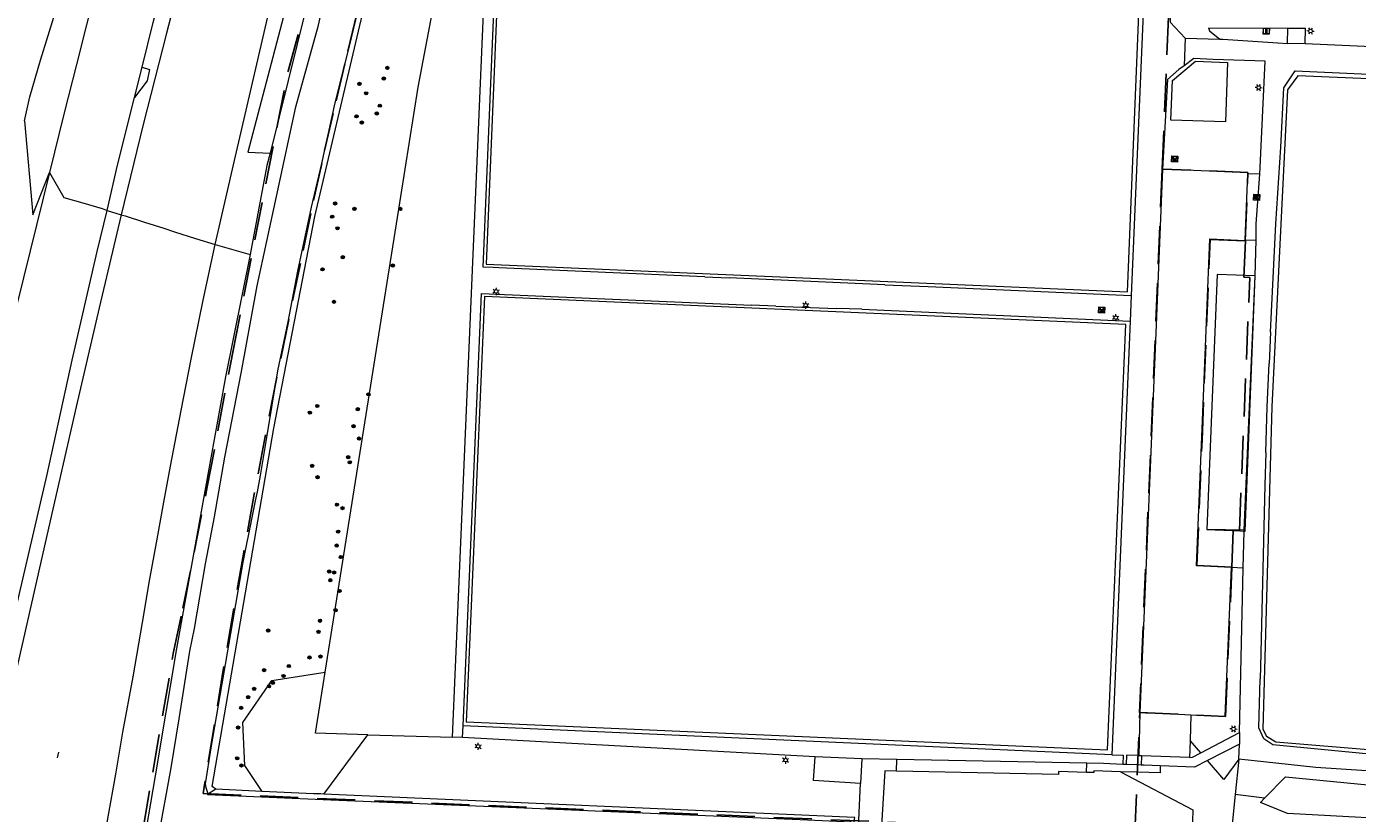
# Model space of a CAD drawing. Header units: metres. Extents: x 89872 to 94585, y 463299 to 469000.
# Tile 217 of 230: x 91500 to 91722, y 466402 to 466533. Entities that reach past the tile are written whole.
import ezdxf
from ezdxf.enums import TextEntityAlignment as Align

# ---------------------------------------------------------------- set-up
doc = ezdxf.new("R2010")
doc.units = ezdxf.units.M
doc.linetypes.add('HIDDEN', pattern=[9.525, 6.35, -3.175])
doc.layers.get('0').update_dxf_attribs({"linetype": 'CONTINUOUS'})
for name, color, linetype, lineweight in [('B-WE-GK-BESCHOEIING-G', 251, 'CONTINUOUS', 13), ('B-WE-GR-BEPLANTING_CULTUUR-G', 251, 'CONTINUOUS', 13), ('B-WE-GR-BOOM-S', 251, 'CONTINUOUS', 13), ('B-WE-IE-MEUBILAIR_WEGMEUBILAIR_PICKNICKTAFEL-S', 251, 'CONTINUOUS', 13), ('B-WE-IE-MEUBILAIR_WEGMEUBILAIR_VLAGGENMAST-S', 251, 'CONTINUOUS', 13), ('B-WE-IE-TERREINAFSCHEIDING-G', 251, 'CONTINUOUS', 13), ('B-WE-IE-TERREINAFSCHEIDING_KUNSTMATIG_HEKWERK-G', 251, 'CONTINUOUS', 13), ('B-WE-KL-ET_LS_OV_LICHTMAST-S', 251, 'CONTINUOUS', 13), ('B-WE-OG-TOPOGRAFIE_BEBOUWING-GV', 251, 'CONTINUOUS', 13), ('B-WE-OG-TOPOGRAFIE_BEBOUWING_LUIFEL-GV', 251, 'CONTINUOUS', 13), ('B-WE-OG-TOPOGRAFIE_STRAATNAAM-T18', 251, 'CONTINUOUS', 13), ('B-WE-OG-TOPOGRAFIE_WATER-GV', 251, 'CONTINUOUS', 13), ('B-WE-VH-VERHARDING-GV', 251, 'CONTINUOUS', 13), ('Percelen', 10, 'HIDDEN', 25)]:
    doc.layers.add(name, color=color, linetype=linetype, lineweight=lineweight)
doc.styles.get("Standard").update_dxf_attribs({"font": 'isocp.shx'})

# ---------------------------------------------------------------- blocks, each defined once
blk = doc.blocks.new('Q_PICKNICKTAFEL')
blk.add_lwpolyline([(-0.5, 0.5), (0.5, 0.5), (0.5, -0.5), (-0.5, -0.5)], close=True)
blk.add_lwpolyline([(-0.44, 0.46), (0.44, 0.46, -0.414214), (0.46, 0.44), (0.46, -0.44, -0.414214), (0.44, -0.46), (-0.44, -0.46, -0.414214), (-0.46, -0.44), (-0.46, 0.44), (-0.46, 0.44), (-0.46, 0.45), (-0.46, 0.45), (-0.46, 0.45), (-0.46, 0.45), (-0.46, 0.45), (-0.46, 0.45), (-0.46, 0.46), (-0.46, 0.46), (-0.46, 0.46), (-0.45, 0.46), (-0.45, 0.46), (-0.45, 0.46), (-0.45, 0.46), (-0.45, 0.46), (-0.45, 0.46), (-0.44, 0.46), (-0.44, 0.46)], format="xyb")
for points in [[(-0.25, -0.06), (-0.41, -0.06), (-0.41, 0.02)], [(-0.41, 0.02), (-0.21, 0.02)], [(-0.14, 0.21), (-0.27, 0.21), (-0.27, 0.28)], [(-0.27, 0.28), (0.26, 0.28), (0.26, 0.21), (0.13, 0.21)], [(-0.21, 0.02), (-0.14, 0.21)], [(-0.12, 0.02), (-0.03, 0.21)], [(-0.12, 0.02), (0.11, 0.02)], [(0.03, 0.21), (-0.03, 0.21)], [(0.11, 0.02), (0.03, 0.21)], [(0.21, 0.02), (0.13, 0.21)], [(0.21, 0.02), (0.4, 0.02), (0.4, -0.06), (0.24, -0.06)], [(-0.34, -0.28), (-0.25, -0.06)], [(-0.34, -0.28), (-0.24, -0.28)], [(-0.24, -0.28), (-0.15, -0.06)], [(0.14, -0.06), (-0.15, -0.06)], [(0.23, -0.28), (0.14, -0.06)], [(0.23, -0.28), (0.33, -0.28)], [(0.33, -0.28), (0.24, -0.06)]]:
    blk.add_lwpolyline(points)
blk = doc.blocks.new('Q_BOOM')
for radius in [0.27, 0.18, 0.09]:
    blk.add_circle((0, 0), radius)
blk = doc.blocks.new('Q_LICHTMAST')
for points in [[(-0.26, 0.15), (-0.52, 0.3)], [(0, 0.3), (0, 0.6)], [(0.26, 0.15), (0.52, 0.3)], [(-0.26, -0.15), (-0.52, -0.3)], [(0, -0.3), (0, -0.6)], [(0.26, -0.15), (0.52, -0.3)]]:
    blk.add_lwpolyline(points)
blk.add_circle((0, 0), 0.3)
blk = doc.blocks.new('Q_VLAGGENMAST')
for points in [[(-0.5, 0.5), (0.5, 0.5), (0.5, -0.5), (-0.5, -0.5)], [(-0.08, 0.33), (0.07, 0.33), (0.07, -0.33), (-0.08, -0.33)]]:
    blk.add_lwpolyline(points, close=True)
blk.add_lwpolyline([(-0.44, 0.46), (0.44, 0.46, -0.414214), (0.46, 0.44), (0.46, -0.44, -0.414214), (0.44, -0.46), (-0.44, -0.46, -0.414214), (-0.46, -0.44), (-0.46, 0.44), (-0.46, 0.44), (-0.46, 0.45), (-0.46, 0.45), (-0.46, 0.45), (-0.46, 0.45), (-0.46, 0.45), (-0.46, 0.45), (-0.46, 0.46), (-0.46, 0.46), (-0.46, 0.46), (-0.45, 0.46), (-0.45, 0.46), (-0.45, 0.46), (-0.45, 0.46), (-0.45, 0.46), (-0.45, 0.46), (-0.44, 0.46), (-0.44, 0.46)], format="xyb")

msp = doc.modelspace()

# ---------------------------------------------------------------- linework, layer by layer
at = {"layer": 'B-WE-GK-BESCHOEIING-G'}
for points in [[(91556.73, 466541.45), (91553.89, 466529.59), (91551.52, 466520.17), (91549.28, 466510.03), (91547.57, 466502.77), (91545.3, 466492.13), (91543.66, 466483.65), (91541.95, 466475.48), (91540.13, 466464.39), (91539.05, 466458.07), (91538.58, 466455.32), (91538.22, 466453.82), (91537.74, 466451.32), (91536.17, 466443.59), (91534.71, 466435.28), (91532.93, 466424.96), (91530.81, 466412.69), (91529.89, 466406.64), (91529.98, 466406.03), (91530.3, 466405.21), (91530.28, 466404.89)], [(91530.28, 466404.89), (91550.84, 466404), (91584.44, 466402.63), (91629.11, 466400.7), (91637.63, 466400.35)]]:
    msp.add_lwpolyline(points, dxfattribs=at)
at = {"layer": 'B-WE-GR-BEPLANTING_CULTUUR-G'}
for p, q in [((91697.22, 466532.69), (91710.46, 466532.63)), ((91549.69, 466404.96), (91557.04, 466414.85)), ((91557.04, 466414.85), (91571.13, 466414.46)), ((91695.94, 466411.82), (91694.15, 466413.9)), ((91539.41, 466405.41), (91536.51, 466409.71)), ((91702.25, 466410.75), (91701.66, 466404.91)), ((91531.66, 466405.76), (91530.28, 466404.89)), ((91701.66, 466404.91), (91700.99, 466398.27)), ((91706.56, 466404.27), (91701.66, 466404.91))]:
    msp.add_line(p, q, dxfattribs=at)
for points in [[(91549.92, 466425.27), (91561.8, 466500), (91565.42, 466522.75), (91572.84, 466561.97), (91573.94, 466567.79)], [(91745.72, 466530.48), (91745.83, 466531.08), (91746.29, 466531.58), (91747.04, 466531.76), (91793.68, 466529.62), (91795.18, 466529.04), (91795.67, 466528.24), (91796, 466527.19), (91795.8, 466525.62), (91795.7, 466486.95), (91794.51, 466436.39), (91791.82, 466401.04), (91790.02, 466399.87), (91757.51, 466399.18), (91710.4, 466401.72), (91705.87, 466403.57), (91706.56, 466404.27)], [(91706.56, 466404.27), (91710.05, 466407.81), (91726.08, 466406.25), (91745.67, 466405.5), (91763.28, 466404.98), (91779.42, 466404.88), (91781.15, 466402.18), (91788.4, 466407.12), (91788.03, 466413.36), (91789.37, 466429.76), (91787.91, 466429.96), (91789.36, 466460.59), (91791.03, 466486.66), (91791.64, 466510.57), (91791.94, 466523.37), (91791.24, 466525.81), (91790.36, 466526.71), (91787.35, 466526.97), (91747.4, 466529.07), (91746.49, 466529.24), (91746.01, 466529.78), (91745.72, 466530.48)], [(91536.51, 466409.71), (91536.16, 466416.91), (91541.03, 466423.91), (91549.92, 466425.27)], [(91557.04, 466414.85), (91548.3, 466415.09), (91549.92, 466425.27)], [(91702.25, 466410.75), (91699.77, 466407.4), (91697.04, 466410.56)], [(91682.55, 466408.68), (91694.58, 466402.35), (91694.5, 466398.55)]]:
    msp.add_lwpolyline(points, dxfattribs=at)
at = {"layer": 'B-WE-IE-TERREINAFSCHEIDING-G'}
for p, q in [((91705.77, 466508.25), (91703.75, 466508.33)), ((91703.31, 466497.35), (91705.15, 466497.27)), ((91683.44, 466483.22), (91576.47, 466487.86)), ((91703.16, 466448.92), (91696.93, 466449.06)), ((91703.01, 466442.63), (91701.07, 466442.73)), ((91639.42, 466410.81), (91639.15, 466406.72)), ((91645.17, 466408.75), (91645.24, 466410.74)), ((91676.86, 466408.58), (91676.9, 466410.11)), ((91638.8, 466398.2), (91639.15, 466406.72))]:
    msp.add_line(p, q, dxfattribs=at)
for points in [[(91579.71, 466564.24), (91576.74, 466493.27), (91683.69, 466488.64)], [(91683.69, 466488.64), (91686.61, 466559.59), (91579.71, 466564.24)], [(91697.22, 466532.69), (91697.37, 466532.18), (91699.11, 466530.77)], [(91781.45, 466412.47), (91784.91, 466477.54), (91785.89, 466519.45), (91785.4, 466521.09), (91784.25, 466521.6), (91712.09, 466524.66), (91710.41, 466522.35), (91709.26, 466499.95), (91707.77, 466469.47), (91706.3, 466415.8), (91706.91, 466414.61), (91708.42, 466413.65), (91725.83, 466412.23), (91740.59, 466411.21)], [(91576.47, 466487.86), (91573.43, 466416.98), (91680.38, 466412.32), (91683.44, 466483.22)], [(91639.15, 466406.72), (91631.36, 466407.22), (91631.62, 466411.17)], [(91689.17, 466409.67), (91689.13, 466408.48), (91685.36, 466408.6), (91682.55, 466408.68)], [(91645.17, 466408.75), (91643.25, 466408.82), (91642.56, 466397.85)], [(91676.86, 466408.58), (91672.19, 466408.7), (91672.2, 466408.21), (91645.17, 466408.75)], [(91682.55, 466408.68), (91678.11, 466408.82), (91678.09, 466408.57), (91676.86, 466408.58)]]:
    msp.add_lwpolyline(points, dxfattribs=at)
at = {"layer": 'B-WE-IE-TERREINAFSCHEIDING_KUNSTMATIG_HEKWERK-G'}
for points in [[(91700.39, 466526.86), (91700.05, 466516.98), (91690.93, 466517.29), (91691.2, 466523.89)], [(91691.2, 466523.89), (91695.02, 466527.13), (91700.39, 466526.86)]]:
    msp.add_lwpolyline(points, dxfattribs=at)
at = {"layer": 'B-WE-OG-TOPOGRAFIE_BEBOUWING-GV'}
msp.add_line((91703.31, 466497.35), (91703.75, 466508.33), dxfattribs=at)
for points in [[(91689.52, 466509.11), (91688.43, 466481.84), (91687.44, 466458.06), (91686.56, 466436.87), (91685.76, 466418.56)], [(91703.75, 466508.33), (91703.75, 466508.51), (91689.52, 466509.11)], [(91701.07, 466442.73), (91695.21, 466442.98), (91696.42, 466472.63), (91697.45, 466497.48), (91703.3, 466497.22), (91703.31, 466497.35)], [(91694.27, 466418.19), (91700.02, 466417.94), (91701.07, 466442.73)], [(91685.76, 466418.56), (91686.69, 466418.52), (91690.28, 466418.37), (91694.27, 466418.19)]]:
    msp.add_lwpolyline(points, dxfattribs=at)
at = {"layer": 'B-WE-OG-TOPOGRAFIE_BEBOUWING_LUIFEL-GV'}
for p, q in [((91698.67, 466491.57), (91696.93, 466449.06)), ((91704.98, 466491.31), (91698.67, 466491.57))]:
    msp.add_line(p, q, dxfattribs=at)
for points in [[(91703.16, 466448.77), (91703.33, 466448.76), (91704.98, 466491.31)], [(91696.93, 466449.06), (91702.53, 466448.81), (91703.16, 466448.77)]]:
    msp.add_lwpolyline(points, dxfattribs=at)
at = {"layer": 'B-WE-OG-TOPOGRAFIE_STRAATNAAM-T18'}
msp.add_line((91505.27, 466410.99), (91505.47, 466411.97), dxfattribs=at)
at = {"layer": 'B-WE-OG-TOPOGRAFIE_WATER-GV'}
msp.add_line((91539.41, 466405.41), (91531.66, 466405.76), dxfattribs=at)
for points in [[(91522.04, 466397.45), (91524.22, 466409.35), (91525.56, 466417.52), (91527.33, 466428.77), (91528.11, 466432.54), (91529.94, 466443.32), (91531.47, 466451.18), (91533.19, 466461.1), (91535.94, 466475.41), (91538.54, 466489.65), (91541.77, 466504.54), (91545.02, 466519.47), (91548.81, 466533.1), (91551.65, 466546.08), (91554.05, 466555.19), (91557.02, 466566.09), (91560.96, 466580.2), (91566.18, 466596.63), (91570.54, 466611.71), (91574.8, 466624.74), (91579.25, 466638.18), (91582.84, 466649.68), (91586.43, 466660.24), (91589.71, 466670.06)], [(91567.71, 466608.25), (91563.42, 466595.61), (91556.68, 466572.29), (91548.22, 466542.08), (91540.7, 466511.77)], [(91531.66, 466405.76), (91531.04, 466406.22), (91541.35, 466465.93), (91548.17, 466501.24), (91559.13, 466547.71), (91565.43, 466569.57)], [(91540.7, 466511.77), (91540.18, 466509.71), (91537.37, 466494.87)], [(91537.37, 466494.87), (91533.3, 466474.5), (91529, 466450.82), (91525.11, 466429.2), (91521.55, 466408), (91519.27, 466394.64)], [(91549.69, 466404.96), (91549.15, 466404.99), (91547.96, 466405.02), (91539.41, 466405.41)], [(91637.72, 466398.28), (91638.21, 466401.04), (91549.69, 466404.96)]]:
    msp.add_lwpolyline(points, dxfattribs=at)
at = {"layer": 'B-WE-VH-VERHARDING-GV'}
for p, q in [((91571.13, 466414.46), (91577.68, 466567.13)), ((91687.34, 466560.27), (91684.34, 466488.05)), ((91710.39, 466530.07), (91710.46, 466532.63)), ((91710.46, 466532.63), (91713.41, 466532.61)), ((91713.33, 466529.99), (91713.41, 466532.61)), ((91693.31, 466530.92), (91693.15, 466526.34)), ((91693.31, 466530.92), (91699.11, 466530.77)), ((91713.33, 466529.99), (91710.39, 466530.07)), ((91735.9, 466529), (91713.33, 466529.99)), ((91518.1, 466521.07), (91519.36, 466526.12)), ((91513.53, 466502.22), (91515.89, 466501.5)), ((91531.54, 466496.58), (91537.37, 466494.87)), ((91704.98, 466491.31), (91705.15, 466497.27)), ((91613.24, 466491.17), (91617.3, 466490.99)), ((91643.22, 466489.85), (91617.3, 466490.99)), ((91643.22, 466489.85), (91650.44, 466489.54)), ((91650.44, 466489.54), (91684.34, 466488.05)), ((91703.16, 466448.92), (91704.98, 466491.31)), ((91572.91, 466416.35), (91575.99, 466488.4)), ((91575.99, 466488.4), (91621.01, 466486.46)), ((91684.34, 466488.05), (91684.15, 466483.75)), ((91625.06, 466486.29), (91621.01, 466486.46)), ((91625.06, 466486.29), (91635.15, 466485.86)), ((91639.38, 466485.75), (91635.15, 466485.86)), ((91639.38, 466485.75), (91684.15, 466483.75)), ((91684.15, 466483.75), (91681.1, 466411.52)), ((91707.58, 466481.93), (91707.32, 466476.73)), ((91706.77, 466461.91), (91706.63, 466456.42)), ((91706.63, 466456.42), (91705.86, 466426.22)), ((91703.01, 466442.63), (91703.16, 466448.77)), ((91703.16, 466448.77), (91703.16, 466448.92)), ((91702.41, 466415.22), (91703.01, 466442.63)), ((91705.86, 466426.22), (91705.81, 466424.15)), ((91685.76, 466418.56), (91685.61, 466411.4)), ((91572.82, 466414.41), (91572.91, 466416.35)), ((91681.1, 466411.52), (91572.91, 466416.35)), ((91694.27, 466418.19), (91694.15, 466413.9)), ((91572.82, 466414.41), (91571.13, 466414.46)), ((91631.62, 466411.17), (91572.82, 466414.41)), ((91695.94, 466411.82), (91702.41, 466415.22)), ((91702.41, 466415.22), (91702.41, 466413.28)), ((91694.15, 466413.9), (91694.07, 466411.04)), ((91702.41, 466413.28), (91697.04, 466410.56)), ((91702.25, 466410.75), (91702.41, 466413.28)), ((91639.42, 466410.81), (91631.62, 466411.17)), ((91645.24, 466410.74), (91639.42, 466410.81)), ((91676.9, 466410.11), (91645.24, 466410.74)), ((91681.1, 466411.52), (91682.96, 466411.47)), ((91682.96, 466411.47), (91682.9, 466409.91)), ((91683.5, 466409.89), (91682.9, 466409.91)), ((91683.56, 466411.46), (91683.5, 466409.89)), ((91685.61, 466411.4), (91683.56, 466411.46)), ((91686.05, 466411.33), (91685.99, 466409.79)), ((91694.07, 466411.04), (91686.05, 466411.33))]:
    msp.add_line(p, q, dxfattribs=at)
for points in [[(91574.98, 466711.66), (91577.24, 466718.28), (91582.84, 466734.34), (91586.23, 466744.47), (91589.55, 466753.8), (91592.9, 466752.63), (91590.22, 466744.75), (91583.16, 466724.05), (91577.4, 466707.2), (91571.07, 466689.3), (91565.96, 466674.18), (91560.3, 466657.1), (91555.16, 466641.24), (91550.68, 466627.34), (91545.36, 466609.86), (91540.85, 466594.47), (91537.29, 466582.5), (91534.17, 466571.95), (91530.7, 466559.35), (91527.05, 466545.65), (91523.43, 466531.76), (91519.57, 466516.57), (91515.89, 466501.5)], [(91531.54, 466496.58), (91534.92, 466511.3), (91541.35, 466538.91), (91546.7, 466559.85), (91551.86, 466578.78), (91556.86, 466595.95), (91561.48, 466610.8), (91565.77, 466624.85), (91570.29, 466639.19), (91575.28, 466654.17), (91580.77, 466670.82), (91585.82, 466686.14), (91593.61, 466708.97), (91601.39, 466731.75), (91608.82, 466753.47)], [(91499.73, 466517.16), (91500.65, 466521.17), (91502.45, 466527.3), (91515.21, 466568.48), (91525.49, 466601.68), (91537.99, 466641.99), (91544.93, 466663.64), (91551.29, 466682.95), (91559.99, 466708.37), (91573.76, 466748.04)], [(91576.32, 466747.44), (91561.55, 466705.67), (91553.54, 466682.1), (91547.14, 466662.8), (91540.43, 466641.32), (91533.79, 466619.74), (91528.15, 466600.69), (91522.4, 466580.29), (91518.7, 466566.61), (91513.44, 466546.43), (91508.41, 466526.54), (91506.38, 466518.51), (91503.9, 466508.55)], [(91567.71, 466608.25), (91563.67, 466608.88), (91558.35, 466589.58), (91552.54, 466570.17), (91545.68, 466544.95), (91536.99, 466511.96), (91540.7, 466511.77)], [(91576.24, 466492.75), (91579.25, 466564.7), (91581.27, 466564.62)], [(91519.36, 466526.12), (91521.21, 466533.53), (91522.58, 466538.82)], [(91690.9, 466535.53), (91690.8, 466533.61), (91693.31, 466530.92)], [(91699.11, 466530.77), (91699.61, 466530.75), (91708.76, 466530.16), (91710.39, 466530.07)], [(91705.77, 466508.25), (91706.69, 466527.13), (91698, 466527.37), (91694.76, 466527.53), (91693.15, 466526.34)], [(91744.81, 466528.53), (91745.58, 466528.05), (91786.06, 466525.83), (91787.1, 466525.51), (91788.01, 466524.91), (91788.71, 466524.07), (91789.13, 466523.07), (91789.25, 466521.99), (91788.88, 466500.19), (91787.36, 466452.45), (91784.68, 466407.32), (91763.16, 466407.07), (91752.15, 466407.1), (91743.83, 466407.49), (91715.11, 466409.41), (91702.25, 466410.75)], [(91519.36, 466526.12), (91520.63, 466525.71), (91520.22, 466523.81), (91518.1, 466521.07)], [(91693.15, 466526.34), (91692.29, 466525.7), (91690.39, 466524.05), (91689.52, 466509.11)], [(91707.58, 466481.93), (91708.47, 466500), (91709.28, 466512.78), (91709.75, 466522.64), (91711.68, 466525.48), (91784.18, 466522.21), (91785.86, 466521.6), (91786.44, 466519.24), (91786.32, 466517.13)], [(91513.53, 466502.22), (91515.27, 466509.76), (91518.1, 466521.07)], [(91499.73, 466517.16), (91501.13, 466501.49), (91503.9, 466508.55)], [(91503.9, 466508.55), (91498.53, 466486.72), (91494.93, 466471.52), (91489.88, 466449.53), (91483.28, 466421.24), (91479.82, 466406), (91476.98, 466393.68), (91472.85, 466376.15), (91468.57, 466357.67), (91467.53, 466353.41)], [(91503.9, 466508.55), (91506.34, 466504.37), (91509.51, 466503.48), (91512.69, 466502.53), (91513.53, 466502.22)], [(91705.15, 466497.27), (91705.18, 466500), (91705.77, 466508.25)], [(91452.86, 466237.31), (91458.29, 466261.41), (91462.66, 466279.7), (91467.29, 466300), (91467.52, 466300.98), (91472.63, 466323.6), (91479.84, 466355.01), (91486.28, 466382.92), (91491.84, 466407.93), (91497.08, 466430.51), (91503.53, 466458.2), (91507.72, 466477.28), (91511.87, 466495.41), (91513.53, 466502.22)], [(91515.89, 466501.5), (91512.22, 466485.99), (91508.37, 466469.52), (91503.77, 466449.3), (91498.25, 466425.02), (91492.76, 466400.73), (91486.75, 466374.27), (91481.03, 466348.79), (91474.51, 466320.59), (91469.85, 466300), (91468.2, 466292.66), (91461.9, 466265.36), (91455.42, 466236.52)], [(91515.89, 466501.5), (91516.53, 466501.32), (91519.75, 466500.29), (91523.02, 466499.25), (91524.76, 466498.65), (91528.3, 466497.56), (91531.54, 466496.58)], [(91510.46, 466382.48), (91511.05, 466385.77), (91512.06, 466391.38), (91513.7, 466401.19), (91515, 466408.27), (91516.17, 466415.3), (91517.86, 466424.51), (91519.41, 466433.56), (91520.58, 466440.51), (91521.86, 466447.44), (91523.02, 466453.59), (91524.08, 466459.62), (91525.87, 466468.88), (91527.53, 466477.46), (91529.55, 466487.25), (91531.54, 466496.58)], [(91613.24, 466491.17), (91578.85, 466492.67), (91577.94, 466492.71), (91576.24, 466492.75)], [(91706.77, 466461.91), (91706.97, 466469.5), (91707.32, 466476.73)], [(91730.94, 466410.85), (91725.77, 466411.43), (91707.97, 466413.19), (91706.46, 466414.14), (91705.59, 466416.02), (91705.81, 466424.15)], [(91682.9, 466409.91), (91679.68, 466410.04), (91676.9, 466410.11)], [(91685.99, 466409.79), (91685.55, 466409.81), (91683.5, 466409.89)], [(91686.05, 466411.33), (91685.61, 466411.34), (91685.61, 466411.4)], [(91689.17, 466409.67), (91686.49, 466409.77), (91685.99, 466409.79)], [(91697.04, 466410.56), (91694.86, 466409.45), (91689.17, 466409.67)], [(91694.07, 466411.04), (91694.57, 466411.1), (91695.94, 466411.82)]]:
    msp.add_lwpolyline(points, dxfattribs=at)
at = {"layer": 'Percelen'}
for points in [[(91488.8, 466252.67), (91491.77, 466252.49), (91493.63, 466252.52), (91499.67, 466286.37), (91502.56, 466302.4), (91507.77, 466332.03), (91512.17, 466357.57), (91517.91, 466389.85), (91524.57, 466428.37), (91526.16, 466435.92), (91530.24, 466456.15), (91534.49, 466478.62), (91543.71, 466525.45), (91558.25, 466577.37), (91570.06, 466619.99), (91578.96, 466647.05), (91584.81, 466665.35), (91592.16, 466686.26), (91598.83, 466705.63), (91616.17, 466755.77), (91628.93, 466792.33)], [(91689.49, 466509.13), (91689.48, 466509.13), (91691.84, 466566.63), (91684.29, 466567.04)], [(91555.17, 466534.97), (91553.16, 466526.69), (91551.21, 466518.39), (91549.33, 466510.07), (91547.52, 466501.74), (91545.77, 466493.4), (91543.76, 466483.8), (91541.8, 466474.19), (91539.91, 466464.57), (91538.08, 466454.93), (91536.31, 466445.29), (91534.61, 466435.63), (91532.96, 466425.96), (91529.55, 466405.04), (91684.93, 466398.57), (91685.75, 466418.55)], [(91689.49, 466509.13), (91687.93, 466470.98), (91685.71, 466418.55), (91685.75, 466418.55)], [(91703.33, 466497.19), (91703.8, 466508.57), (91689.49, 466509.13)], [(91701.11, 466442.78), (91695.27, 466443.03), (91696.13, 466463.93), (91697.49, 466497.41), (91703.33, 466497.19)], [(91701.11, 466442.78), (91701.35, 466448.87), (91702.36, 466448.83), (91704.09, 466491.06), (91703.13, 466491.1), (91703.38, 466497.18), (91703.33, 466497.19)], [(91685.75, 466418.55), (91700.06, 466417.91), (91701.11, 466442.78)]]:
    msp.add_lwpolyline(points, dxfattribs=at)

# ---------------------------------------------------------------- block references
at = {"layer": 'B-WE-GR-BOOM-S'}
for p, rotation in [((91560.27, 466525.98), 79.28828738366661), ((91555.62, 466523.32), 76.72306495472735), ((91559.68, 466524.21), 79.28828738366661), ((91556.74, 466521.75), 76.72306495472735), ((91558.5, 466518.39), 76.72306495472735), ((91559.02, 466519.69), 80.96453633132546), ((91555.14, 466517.91), 76.72306495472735), ((91556, 466516.88), 76.72306495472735), ((91551.56, 466503.39), 76.72306495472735), ((91551.08, 466501.19), 76.72306495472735), ((91554.78, 466502.48), 76.72306495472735), ((91562.44, 466502.48), 80.96453633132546), ((91551.96, 466499.25), 79.07348987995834), ((91552.84, 466494.43), 79.07348987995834), ((91549.47, 466492.41), 79.07348987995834), ((91561.17, 466493.04), 80.9657686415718), ((91551.38, 466487), 79.07348987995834), ((91557.12, 466471.58), 80.9657686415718), ((91548.59, 466469.64), 79.07348987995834), ((91547.35, 466468.53), 79.07348987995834), ((91555.34, 466469.1), 80.9657686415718), ((91554.63, 466466.26), 80.9657686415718), ((91555.55, 466464.2), 80.9657686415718), ((91553.75, 466461.09), 80.9657686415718), ((91547.73, 466459.66), 80.20126949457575), ((91554, 466460.25), 80.9657686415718), ((91548.63, 466457.76), 80.96576864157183), ((91551.87, 466453.19), 80.96576864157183), ((91552.79, 466452.61), 80.96576864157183), ((91552.06, 466448.7), 80.96576864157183), ((91551.82, 466446.37), 80.96576864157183), ((91552.53, 466444.47), 80.96576864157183), ((91550.58, 466442.04), 80.9657686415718), ((91550.76, 466440.6), 80.9657686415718), ((91551.4, 466441.89), 80.9657686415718), ((91552.31, 466438.8), 80.9657686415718), ((91549.04, 466433.85), 80.9657686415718), ((91551.63, 466435.59), 80.9657686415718), ((91540.41, 466432.21), 80.20126949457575), ((91548.79, 466431.99), 80.9657686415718), ((91547.29, 466427.74), 8.66665688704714), ((91549.12, 466427.87), 80.96576864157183), ((91539.71, 466425.61), 55.14603635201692), ((91543.84, 466426.3), 8.66665688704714), ((91540.54, 466422.93), 55.14603635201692), ((91541.16, 466423.51), 55.14603635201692), ((91542.97, 466424.64), 8.66665688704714), ((91537.06, 466421.1), 55.14603635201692), ((91538.06, 466422.48), 55.14603635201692), ((91535.89, 466419.33), 55.14603635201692), ((91535.38, 466416.05), 92.83741070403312), ((91535.23, 466410.92), 92.83741070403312), ((91535.94, 466409.72), 92.83741070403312)]:
    msp.add_blockref('Q_BOOM', p, dxfattribs=dict(at, rotation=rotation))
at = {"layer": 'B-WE-IE-MEUBILAIR_WEGMEUBILAIR_PICKNICKTAFEL-S'}
for p, rotation in [((91691.58, 466510.8), 177.589943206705), ((91705.23, 466504.42), 85.92326720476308), ((91679.39, 466485.65), 177.4422534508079)]:
    msp.add_blockref('Q_PICKNICKTAFEL', p, dxfattribs=dict(at, rotation=rotation))
at = {"layer": 'B-WE-IE-MEUBILAIR_WEGMEUBILAIR_VLAGGENMAST-S', "rotation": 179.753354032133}
msp.add_blockref('Q_VLAGGENMAST', (91706.86, 466532.12), dxfattribs=at)
at = {"layer": 'B-WE-KL-ET_LS_OV_LICHTMAST-S'}
for p, rotation in [((91714.24, 466532.12), 88.42825408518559), ((91705.57, 466522.71), 87.20072467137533), ((91578.42, 466488.73), 177.5402156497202), ((91630.04, 466486.44), 177.5427294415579), ((91681.75, 466484.35), 177.4422534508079), ((91701.38, 466415.82), 27.73662374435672), ((91575.41, 466412.91), 176.8446751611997), ((91626.69, 466410.62), 176.8446751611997)]:
    msp.add_blockref('Q_LICHTMAST', p, dxfattribs=dict(at, rotation=rotation))

# ---------------------------------------------------------------- texts
at = {"layer": 'B-WE-OG-TOPOGRAFIE_STRAATNAAM-T18'}
msp.add_text('Rijksweg A44', height=0.005, rotation=78.3977, dxfattribs=at).set_placement((91505.27, 466410.99), align=Align.MIDDLE)

doc.saveas('drawing.dxf')
